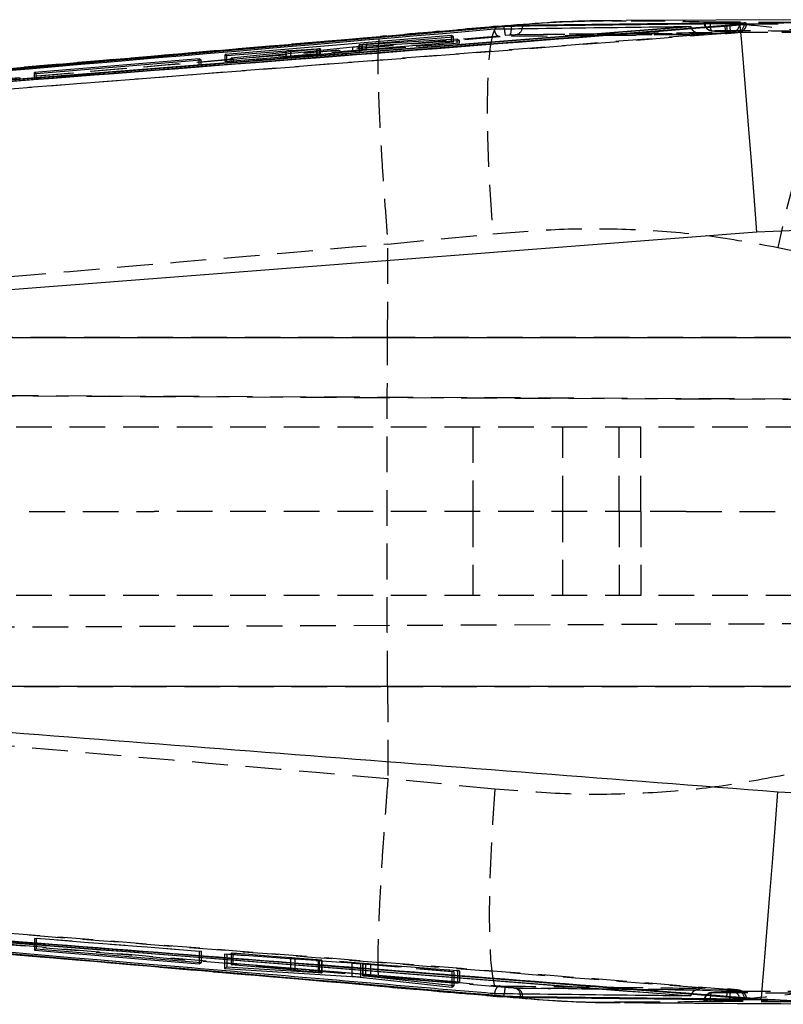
# Model space of a CAD drawing. Extents: x 6 to 410, y 86 to 287.
# Tile 7 of 13: x 198 to 225, y 104 to 139. Entities that reach past the tile are written whole.
import ezdxf

# ---------------------------------------------------------------- set-up
doc = ezdxf.new("R2010")
doc.units = 0
doc.linetypes.add('HIDDEN', pattern=[1.905, 1.27, -0.635])
doc.layers.get('0').update_dxf_attribs({"linetype": 'CONTINUOUS'})

msp = doc.modelspace()

# ---------------------------------------------------------------- linework, layer by layer
at = {"color": 7, "linetype": 'CONTINUOUS'}
for p, q in [((215.1458, 139.2113), (171.9074, 135.4526)), ((215.1458, 139.2024), (171.9074, 135.4512)), ((221.7875, 139.2155), (173.5163, 135.4298)), ((214.9508, 139.2125), (210.7548, 138.8482)), ((214.9182, 139.2204), (214.7729, 139.2077)), ((215.181, 139.2142), (214.9508, 139.2125)), ((215.181, 139.2142), (215.1458, 139.2113)), ((215.4069, 139.2141), (215.1458, 139.2024)), ((215.1458, 139.2113), (215.1458, 139.2024)), ((215.8069, 139.2259), (215.8069, 139.251)), ((228.0017, 139.4551), (219.494, 139.4245)), ((221.7875, 139.2155), (221.7886, 139.2064)), ((223.0065, 139.2571), (223.0697, 139.262)), ((223.0697, 139.262), (223.174, 139.2705)), ((223.5467, 139.2729), (223.174, 139.2705)), ((223.5467, 139.2729), (227.3913, 139.4532)), ((223.7448, 139.3383), (223.6915, 139.3386)), ((213.2795, 138.8914), (205.2185, 138.2127)), ((210.2494, 138.5903), (213.3454, 138.8492)), ((213.3454, 138.8492), (213.2795, 138.8914)), ((213.2795, 138.8437), (213.2795, 138.8914)), ((205.5171, 138.0465), (209.7654, 138.4858)), ((209.9858, 138.5596), (209.9858, 138.5051)), ((210.0778, 138.5115), (213.5549, 138.7187)), ((213.4797, 138.7649), (210.1139, 138.5623)), ((213.5549, 138.7187), (213.4797, 138.7649)), ((213.4797, 138.7143), (213.4797, 138.7649)), ((205.2185, 138.2127), (205.2843, 138.1751)), ((205.2843, 138.1751), (207.3969, 138.3518)), ((208.4963, 138.4061), (205.4389, 138.0889)), ((207.5613, 138.3638), (208.4868, 138.42)), ((208.4963, 138.3546), (208.4963, 138.4061)), ((208.6105, 138.3664), (208.6105, 138.4226)), ((204.3021, 138.0628), (198.4402, 137.5752)), ((198.5032, 137.5443), (204.3651, 138.0283)), ((204.3651, 138.0283), (204.3021, 138.0628)), ((204.3021, 138.0231), (204.3021, 138.0628)), ((205.4389, 138.0889), (205.5171, 138.0465)), ((198.4402, 137.5752), (198.5032, 137.5443)), ((224.141, 131.8899), (175.6865, 128.144)), ((227.5418, 132.0427), (224.141, 131.8899)), ((175.6865, 128.144), (227.5433, 128.144)), ((227.5433, 115.7238), (176.1665, 115.7238)), ((224.8885, 111.9734), (227.5417, 111.834)), ((198.5031, 106.3642), (198.4404, 106.3327)), ((198.4404, 106.3327), (204.3022, 105.8463)), ((204.3649, 105.8815), (198.5031, 106.3642)), ((204.3022, 105.8866), (204.3022, 105.8463)), ((204.3022, 105.8463), (204.3649, 105.8815)), ((205.4974, 105.8544), (205.4318, 105.8178)), ((213.5584, 105.1971), (205.4974, 105.8544)), ((205.2778, 105.7297), (205.1999, 105.684)), ((205.1999, 105.684), (209.7258, 105.4009)), ((208.5325, 105.5257), (205.2778, 105.7297)), ((205.4318, 105.8178), (207.5444, 105.6444)), ((207.7038, 105.6297), (208.5667, 105.5377)), ((208.5667, 105.6042), (208.5667, 105.5377)), ((208.6665, 105.5215), (208.6458, 105.5207)), ((208.669, 105.5228), (208.669, 105.5958)), ((210.0376, 105.3748), (213.2842, 105.0208)), ((210.1068, 105.4786), (210.1068, 105.4242)), ((210.1217, 105.4774), (210.1217, 105.4262)), ((213.359, 105.0699), (210.2132, 105.4087)), ((210.3968, 105.4102), (213.4928, 105.1558)), ((213.4928, 105.2025), (213.4928, 105.1558)), ((213.4928, 105.1558), (213.5584, 105.1971)), ((210.756, 105.0577), (215.0374, 104.6865)), ((213.2842, 105.0779), (213.2842, 105.0208)), ((213.2842, 105.0208), (213.359, 105.0699)), ((214.7615, 104.6993), (215.0029, 104.6781)), ((215.0374, 104.6865), (215.2929, 104.6836)), ((215.1458, 104.7046), (215.1458, 104.6956)), ((215.1458, 104.6956), (215.2929, 104.6836)), ((215.7346, 104.6823), (215.8069, 104.6812)), ((215.8069, 104.6554), (215.8069, 104.6812)), ((219.2751, 104.4917), (219.4239, 104.4927)), ((221.7886, 104.7128), (221.7875, 104.7034)), ((223.6915, 104.5739), (223.7648, 104.576)), ((223.6936, 104.5962), (224.2972, 104.5905)), ((227.2657, 104.4278), (224.2972, 104.5905))]:
    msp.add_line(p, q, dxfattribs=at)
at = {"color": 8, "linetype": 'CONTINUOUS'}
for p, q in [((214.9508, 139.2125), (214.9187, 139.2152)), ((210.1139, 138.5137), (210.1139, 138.5623)), ((208.5967, 138.365), (208.5967, 138.4188)), ((207.5444, 105.6875), (207.5444, 105.6444)), ((207.7038, 105.6745), (207.7038, 105.6297)), ((209.7258, 105.5097), (209.7258, 105.4009)), ((210.0376, 105.4842), (210.0376, 105.3748)), ((210.3968, 105.4549), (210.3968, 105.4102)), ((215.0039, 104.6836), (215.0374, 104.6865))]:
    msp.add_line(p, q, dxfattribs=at)
at = {"color": 7, "linetype": 'HIDDEN'}
for p, q in [((215.3339, 139.2345), (214.92, 139.2052)), ((222.253, 139.3739), (222.253, 139.361)), ((222.414, 139.361), (222.253, 139.361)), ((222.2876, 139.3756), (222.2876, 139.361)), ((222.4816, 139.3572), (222.414, 139.361)), ((223.6915, 139.3179), (223.6686, 139.3177)), ((223.7722, 139.3151), (223.7722, 139.3342)), ((171.9475, 135.1479), (215.1847, 138.8992)), ((223.0264, 138.965), (172.6671, 135.0469)), ((213.2795, 138.6611), (213.2795, 138.8437)), ((213.3454, 138.6503), (213.3454, 138.8492)), ((218.5887, 138.896), (215.0097, 138.8488)), ((215.1847, 138.8992), (215.3339, 138.9109)), ((218.5782, 138.8906), (222.293, 138.9365)), ((222.31, 138.9421), (218.5887, 138.896)), ((223.0892, 138.9699), (223.0264, 138.965)), ((223.0265, 138.9649), (223.0264, 138.965)), ((223.0893, 138.9698), (223.0892, 138.9699)), ((223.2378, 139.0155), (225.0232, 139.0088)), ((223.2547, 139.0146), (225.0467, 139.0086)), ((225.0232, 139.0088), (227.7619, 138.9983)), ((205.2185, 137.966), (213.2795, 138.6611)), ((209.7654, 138.3182), (209.7654, 138.4858)), ((209.9858, 138.5051), (209.9858, 138.3577)), ((209.9934, 138.3589), (209.9934, 138.5623)), ((213.5549, 138.6161), (210.0778, 138.3451)), ((210.0778, 138.3451), (210.0778, 138.5115)), ((210.1139, 138.3657), (213.4797, 138.6284)), ((210.1139, 138.3657), (210.1139, 138.5137)), ((213.3454, 138.6503), (210.2494, 138.3834)), ((210.2494, 138.3834), (210.2494, 138.5903)), ((213.2795, 138.6611), (213.3454, 138.6503)), ((213.4797, 138.6284), (213.4797, 138.7143)), ((213.4797, 138.6284), (213.5549, 138.6161)), ((213.5549, 138.6161), (213.5549, 138.7187)), ((205.2185, 137.966), (205.2185, 138.2127)), ((205.2843, 137.9552), (205.2843, 138.1751)), ((207.3969, 138.1374), (205.2843, 137.9552)), ((205.4389, 137.93), (208.4963, 138.2183)), ((209.7654, 138.3182), (205.5171, 137.9172)), ((207.3969, 138.1374), (207.3969, 138.3518)), ((207.5613, 138.1509), (207.5613, 138.3638)), ((208.4868, 138.2229), (207.5613, 138.1509)), ((208.4868, 138.2229), (208.4868, 138.42)), ((208.4963, 138.2183), (208.4963, 138.3546)), ((208.5967, 138.2285), (208.5967, 138.365)), ((208.6105, 138.2307), (208.6105, 138.3664)), ((204.3651, 137.8485), (198.5032, 137.343)), ((204.3021, 137.8588), (204.3021, 138.0231)), ((204.3651, 137.8485), (204.3651, 138.0283)), ((205.2843, 137.9552), (205.2185, 137.966)), ((205.4389, 137.93), (205.4389, 138.0889)), ((205.5171, 137.9172), (205.4389, 137.93)), ((205.5171, 137.9172), (205.5171, 138.0465)), ((198.4402, 137.3533), (198.4402, 137.5752)), ((198.5032, 137.343), (198.5032, 137.5443)), ((211.0138, 131.4666), (214.7415, 131.8343)), ((210.9986, 128.144), (211.0138, 131.4666)), ((211.0135, 131.4727), (211.0138, 131.4666)), ((224.8875, 131.348), (225.401, 131.2394)), ((210.9986, 128.144), (172.9138, 128.144)), ((225.323, 128.144), (210.9986, 128.144)), ((164.0937, 126.2118), (252.792, 125.8245)), ((240.4895, 125.8814), (164.094, 126.2153)), ((220.01, 124.9537), (164.0293, 124.9537)), ((214.0317, 124.9537), (214.0317, 121.9537)), ((217.2317, 121.9537), (217.2317, 124.9537)), ((219.2442, 121.9537), (219.2442, 124.9537)), ((220.01, 121.9537), (220.01, 124.9537)), ((227.6271, 124.9537), (220.01, 124.9537)), ((163.9654, 121.9537), (202.6987, 121.9537)), ((220.01, 121.9537), (202.6987, 121.9537)), ((214.0317, 121.9537), (214.0317, 118.9537)), ((217.2317, 118.9537), (217.2317, 121.9537)), ((219.2442, 121.9537), (219.2442, 118.9537)), ((221.6184, 121.9537), (220.01, 121.9537)), ((220.01, 121.9537), (220.01, 118.9537)), ((221.6184, 121.9537), (240.4895, 121.9537)), ((220.01, 118.9537), (164.0176, 118.9537)), ((227.6271, 118.9537), (220.01, 118.9537)), ((164.0771, 117.6955), (252.9792, 118.0837)), ((164.0773, 117.6921), (241.1126, 118.0288)), ((173.2957, 115.7238), (210.9986, 115.7238)), ((210.9986, 115.7238), (211.0136, 112.4392)), ((210.9986, 115.7238), (225.323, 115.7238)), ((211.0136, 112.4392), (211.0134, 112.4332)), ((214.8165, 112.0645), (211.0136, 112.4392)), ((198.4404, 106.7496), (198.5031, 106.7596)), ((204.3022, 106.29), (198.4404, 106.7496)), ((198.4404, 106.7496), (198.4404, 106.3327)), ((198.5031, 106.7596), (204.3649, 106.3)), ((198.5031, 106.7596), (198.5031, 106.3642)), ((204.3649, 106.3), (204.3022, 106.29)), ((204.3022, 106.29), (204.3022, 105.8866)), ((204.3649, 106.3), (204.3649, 105.8815)), ((205.1999, 106.1884), (205.2778, 106.2008)), ((205.2778, 106.2008), (208.5325, 105.969)), ((205.2778, 106.2008), (205.2778, 105.7297)), ((205.4318, 106.2252), (205.4974, 106.2357)), ((207.5444, 106.0596), (205.4318, 106.2252)), ((205.4318, 106.2252), (205.4318, 105.8178)), ((205.4974, 106.2357), (205.4974, 105.8544)), ((205.4974, 106.2357), (213.5584, 105.6037)), ((209.7258, 105.8664), (205.1999, 106.1884)), ((205.1999, 106.1884), (205.1999, 105.684)), ((207.5444, 106.0596), (207.5444, 105.6875)), ((208.5667, 105.9715), (207.7038, 106.0465)), ((207.7038, 106.0465), (207.7038, 105.6745)), ((208.5325, 105.969), (208.5325, 105.5257)), ((208.5667, 105.9715), (208.5667, 105.6042)), ((208.6458, 105.9616), (208.6682, 105.9609)), ((208.6458, 105.9616), (208.6458, 105.5207)), ((208.669, 105.5958), (208.669, 105.9613)), ((209.7258, 105.8664), (209.7258, 105.5097)), ((210.1068, 105.8554), (210.1068, 105.4786)), ((210.1217, 105.8553), (210.1217, 105.4774)), ((213.2842, 105.5601), (210.0376, 105.8419)), ((210.0376, 105.8419), (210.0376, 105.4842)), ((210.2132, 105.8447), (213.359, 105.572)), ((210.2132, 105.8447), (210.2132, 105.4087)), ((213.4928, 105.5933), (210.3968, 105.836)), ((210.3968, 105.836), (210.3968, 105.4549)), ((213.359, 105.572), (213.2842, 105.5601)), ((213.2842, 105.5601), (213.2842, 105.0779)), ((213.359, 105.572), (213.359, 105.0699)), ((213.5584, 105.6037), (213.4928, 105.5933)), ((213.4928, 105.5933), (213.4928, 105.2025)), ((213.5584, 105.6037), (213.5584, 105.1971)), ((215.5624, 104.9844), (215.5211, 104.9855)), ((223.4868, 104.9027), (223.4452, 104.9014)), ((215.0053, 104.6997), (215.4297, 104.6636)), ((222.253, 104.5248), (222.253, 104.5131)), ((222.3963, 104.5248), (222.253, 104.5248)), ((222.2876, 104.5248), (222.2876, 104.5111)), ((222.3963, 104.5248), (222.4816, 104.5294)), ((223.6802, 104.5981), (223.6915, 104.598)), ((223.6915, 104.598), (223.7641, 104.5993)), ((223.7722, 104.5797), (223.7722, 104.6015))]:
    msp.add_line(p, q, dxfattribs=at)
at = {"color": 7, "linetype": 'HIDDEN', "flags": 128}
for points in [[(214.9187, 139.2152), (214.8304, 139.1546), (214.7283, 138.9137), (214.6467, 138.4952), (214.5876, 137.9088), (214.5524, 137.1677), (214.5417, 136.289), (214.5559, 135.2925), (214.5946, 134.201), (214.6569, 133.0395), (214.7415, 131.8343)], [(222.4816, 139.3572), (222.4804, 139.298), (222.482, 139.2412), (222.4866, 139.189), (222.4939, 139.1434), (222.5037, 139.1062), (222.5155, 139.0787), (222.5289, 139.062), (222.5434, 139.0569)], [(223.1797, 139.3146), (223.1777, 139.2555), (223.1787, 139.1988), (223.1826, 139.1468), (223.1894, 139.1014), (223.1986, 139.0643), (223.2101, 139.037), (223.2233, 139.0206), (223.2378, 139.0155)], [(215.3339, 138.9109), (215.3516, 138.9198), (215.3678, 138.9392), (215.3819, 138.9683), (215.3934, 139.0061), (215.4019, 139.0513), (215.4071, 139.1022), (215.4085, 139.1324)], [(228.4442, 138.6326), (228.0786, 138.5186), (227.6933, 138.2377), (227.2965, 137.7958), (226.8965, 137.2023), (226.5018, 136.4697), (226.1209, 135.6137), (225.7617, 134.6522), (225.4318, 133.6058), (225.1384, 132.4966), (224.8875, 131.348)], [(214.8165, 112.0645), (214.7322, 110.8589), (214.6704, 109.6969), (214.6325, 108.605), (214.6193, 107.6083), (214.6312, 106.7294), (214.6678, 105.9883), (214.7284, 105.4021), (214.8116, 104.984), (214.9153, 104.7437), (215.0039, 104.6836)], [(222.5447, 104.8289), (222.5302, 104.8239), (222.5167, 104.8074), (222.5047, 104.7801), (222.4948, 104.743), (222.4873, 104.6974), (222.4825, 104.6453), (222.4806, 104.5886), (222.4816, 104.5294)], [(223.1797, 104.5693), (223.1779, 104.6284), (223.1792, 104.6851), (223.1833, 104.737), (223.1903, 104.7823), (223.1997, 104.8193), (223.2113, 104.8464), (223.2246, 104.8627), (223.2391, 104.8676)]]:
    msp.add_lwpolyline(points, dxfattribs=at)
at = {"color": 8, "linetype": 'CONTINUOUS', "flags": 128}
for points in [[(215.1525, 139.1286), (215.151, 139.1445), (215.1458, 139.2024)], [(215.4085, 139.1324), (215.4088, 139.1572), (215.4069, 139.2141)], [(215.7956, 139.1377), (215.8025, 139.1698), (215.8069, 139.2259)], [(215.1458, 104.7046), (215.151, 104.7626), (215.1527, 104.7804)], [(215.7346, 104.6823), (215.7313, 104.7383), (215.7249, 104.7733)], [(215.8069, 104.6812), (215.8025, 104.7372), (215.7948, 104.7725)]]:
    msp.add_lwpolyline(points, dxfattribs=at)
at = {"color": 7, "linetype": 'CONTINUOUS', "flags": 128}
for points in [[(224.141, 131.8899), (224.0403, 133.1735), (223.9432, 134.4056), (223.8522, 135.5543), (223.7695, 136.59), (223.6974, 137.4857), (223.6377, 138.2185), (223.592, 138.7692), (223.5613, 139.1237), (223.5467, 139.2729)], [(224.2972, 104.5905), (224.3119, 104.7407), (224.3424, 105.096), (224.3879, 105.6472), (224.4473, 106.3801), (224.519, 107.2758), (224.6013, 108.311), (224.6918, 109.4592), (224.7884, 110.6906), (224.8885, 111.9734)]]:
    msp.add_lwpolyline(points, dxfattribs=at)
at = {"color": 7, "linetype": 'HIDDEN'}
for centre, radius, start, end in [((222.5575, 139.361), 0.3045, 180, 266.99697), ((222.5781, 139.3456), 0.2908, 176.98142, 263.15647), ((215.9245, 138.6271), 7.11, 2.72319, 5.08355), ((216.001, 138.6402), 7.096, 2.66194, 5.02719), ((223.2415, 139.299), 0.2835, 269.24597, 359.73316), ((223.4008, 139.3025), 0.2911, 278.13051, 3.04742), ((216.7306, 139.233), 1.5815, 183.78534, 192.18493), ((215.5201, 139.2025), 0.283, 278.46593, 346.75392), ((223.2557, 139.3194), 0.3045, 266.18774, 269.81187), ((216.3383, 104.7298), 1.1867, 166.44914, 177.55561), ((215.473, 104.7353), 0.2548, 8.58984, 79.11969), ((215.5241, 104.7091), 0.278, 13.17452, 82.08821), ((222.5575, 104.5248), 0.3045, 92.78469, 180), ((222.5785, 104.5397), 0.2913, 96.66466, 182.92155), ((216.4173, 105.2541), 6.679, 354.88343, 357.39265), ((223.2557, 104.5637), 0.3045, 89.71543, 93.58462), ((223.2419, 104.5844), 0.2831, 359.99252, 90.56219), ((223.4002, 104.6132), 0.2917, 357.01975, 81.1242), ((223.4598, 104.5995), 0.3043, 359.95477, 84.90963)]:
    msp.add_arc(centre, radius, start, end, dxfattribs=at)
for centre, major_axis, ratio, start_param, end_param in [((207.41, 138.1352), (0.2752, 0.0236), 0.0118635, 0.9876179, 1.6176056), ((208.3305, 138.2068), (0.28, 0.024), 0.0118635, 5.3447605, 5.9669425), ((207.5312, 106.0575), (0.2752, -0.0214), 0.0112607, 0.89376, 1.5237478), ((208.3891, 105.9829), (0.28, -0.0218), 0.0112607, 5.2509026, 5.8730847)]:
    msp.add_ellipse(centre, major_axis=major_axis, ratio=ratio, start_param=start_param, end_param=end_param, dxfattribs=at)
at = {"color": 7, "linetype": 'CONTINUOUS'}
for points, knots in [([(172.6472, 135.3468), (172.8496, 135.3623), (173.8616, 135.4396), (178.112, 135.7647), (194.6971, 137.0399), (210.4708, 138.2753), (223.0065, 139.2571)], [0, 0, 0, 0, 0.0120563, 0.06028117, 0.25318075, 1, 1, 1, 1]), ([(221.7886, 139.2064), (221.7878, 139.2063), (213.7345, 138.5722), (197.6446, 137.3018), (181.5539, 136.052), (173.5163, 135.4277)], [0, 0, 0, 0, 0.0000505, 0.5005081, 1, 1, 1, 1]), ([(175.1053, 135.5323), (175.9264, 135.5949), (192.0746, 136.8267), (208.2211, 138.0817), (223.5467, 139.2729)], [0, 0, 0, 0, 0.0508466, 1, 1, 1, 1]), ([(214.8056, 139.1245), (214.855, 139.1252), (215.2804, 139.131), (217.2095, 139.1574), (219.4874, 139.1871), (221.3893, 139.2106), (221.7875, 139.2155)], [0, 0, 0, 0, 0.0212419, 0.1827758, 0.8289121, 1, 1, 1, 1]), ([(219.4938, 139.4022), (219.4377, 139.4027), (219.0804, 139.4057), (217.5756, 139.4349), (216.1111, 139.3108), (214.9508, 139.2125)], [0, 0, 0, 0, 0.037205, 0.2372153, 1, 1, 1, 1]), ([(215.8069, 139.251), (215.7631, 139.2499), (215.6754, 139.2477), (215.4693, 139.2361), (215.2958, 139.2237), (215.1988, 139.2157), (215.181, 139.2142)], [0, 0, 0, 0, 0.3099358, 0.6198603, 0.9302913, 1, 1, 1, 1]), ([(219.3248, 139.4161), (218.6224, 139.4089), (217.2934, 139.3952), (215.9617, 139.286), (215.3339, 139.2345)], [0, 0, 0, 0, 0.5285395, 1, 1, 1, 1]), ([(215.8069, 139.2259), (215.7632, 139.2252), (215.6756, 139.2239), (215.5199, 139.2187), (215.4263, 139.2149), (215.4069, 139.2141)], [0, 0, 0, 0, 0.4421882, 0.8840457, 1, 1, 1, 1]), ([(223.6915, 139.3386), (222.3774, 139.3251), (219.7491, 139.2982), (217.121, 139.2668), (215.8069, 139.251)], [0, 0, 0, 0, 0.5, 1, 1, 1, 1]), ([(223.174, 139.2705), (223.2063, 139.2732), (223.2758, 139.2791), (223.3407, 139.2849), (223.3754, 139.288)], [0, 0, 0, 0, 0.4646045, 1, 1, 1, 1]), ([(223.3754, 139.288), (223.3838, 139.2888), (223.4633, 139.296), (223.6002, 139.3092), (223.725, 139.3237), (223.7806, 139.3322), (223.7683, 139.334), (223.7665, 139.3342)], [0, 0, 0, 0, 0.0360579, 0.3404535, 0.6444788, 0.9476863, 1, 1, 1, 1]), ([(210.7548, 138.8482), (204.0563, 138.271), (191.3561, 137.1767), (178.6566, 136.0543), (172.6553, 135.524)], [0, 0, 0, 0, 0.5274349, 1, 1, 1, 1]), ([(172.906, 135.5207), (173.0237, 135.531), (173.9496, 135.6119), (178.1081, 135.9747), (191.9561, 137.1755), (204.9974, 138.2879), (214.8056, 139.1245)], [0, 0, 0, 0, 0.0084307, 0.0663001, 0.2977777, 1, 1, 1, 1]), ([(209.7654, 138.4858), (209.7924, 138.4885), (209.8464, 138.494), (209.9414, 138.502), (210.0207, 138.5079), (210.0628, 138.5106), (210.0778, 138.5115)], [0, 0, 0, 0, 0.2815226, 0.5630258, 0.8450477, 1, 1, 1, 1]), ([(210.1139, 138.5623), (210.0893, 138.561), (210.04, 138.5582), (209.9962, 138.5574), (209.9813, 138.5589), (209.9899, 138.5613), (209.9934, 138.5623)], [0, 0, 0, 0, 0.2728194, 0.5456847, 0.8174433, 1, 1, 1, 1]), ([(209.9934, 138.5623), (210.0035, 138.5641), (210.0238, 138.5677), (210.0893, 138.5754), (210.1673, 138.5832), (210.2238, 138.5881), (210.2494, 138.5903)], [0, 0, 0, 0, 0.2609684, 0.5218787, 0.7838939, 1, 1, 1, 1]), ([(207.3969, 138.3518), (207.4282, 138.3543), (207.4866, 138.359), (207.5377, 138.3623), (207.5613, 138.3638)], [0, 0, 0, 0, 0.536135, 1, 1, 1, 1]), ([(208.4868, 138.42), (208.5116, 138.4214), (208.5611, 138.4242), (208.5854, 138.4243), (208.5976, 138.4243)], [0, 0, 0, 0, 0.4999446, 1, 1, 1, 1]), ([(208.5967, 138.4188), (208.5842, 138.4168), (208.5612, 138.4132), (208.5167, 138.4083), (208.4963, 138.4061)], [0, 0, 0, 0, 0.54246652, 1, 1, 1, 1]), ([(208.6092, 138.4226), (208.6096, 138.4225), (208.614, 138.4219), (208.6049, 138.4203), (208.5967, 138.4188)], [0, 0, 0, 0, 0.1007729, 1, 1, 1, 1]), ([(176.1665, 115.7238), (180.9592, 115.3583), (197.2007, 114.1198), (213.4407, 112.8609), (224.8885, 111.9734)], [0, 0, 0, 0, 0.295086, 1, 1, 1, 1]), ([(171.9074, 108.4507), (179.1132, 107.8183), (193.5246, 106.5534), (207.9387, 105.3209), (215.1458, 104.7046)], [0, 0, 0, 0, 0.49999933, 1, 1, 1, 1]), ([(171.9074, 108.4493), (179.1131, 107.8152), (193.5245, 106.5469), (207.9387, 105.3127), (215.1458, 104.6956)], [0, 0, 0, 0, 0.4999992, 1, 1, 1, 1]), ([(223.0697, 104.6585), (222.8673, 104.6743), (221.8555, 104.7534), (217.6056, 105.0854), (201.0015, 106.381), (185.2052, 107.5931), (172.6473, 108.5567)], [0, 0, 0, 0, 0.0120416, 0.0602074, 0.2528705, 1, 1, 1, 1]), ([(214.8056, 104.7834), (214.7521, 104.7879), (213.8903, 104.8611), (209.7953, 105.2091), (195.8814, 106.393), (182.7773, 107.5271), (172.906, 108.3815)], [0, 0, 0, 0, 0.00383, 0.0617, 0.2931802, 1, 1, 1, 1]), ([(173.0383, 108.3438), (178.8077, 107.8345), (191.3799, 106.7247), (203.9529, 105.643), (210.756, 105.0577)], [0, 0, 0, 0, 0.4589035, 1, 1, 1, 1]), ([(173.5163, 108.476), (181.5539, 107.8538), (197.6446, 106.6083), (213.7346, 105.3454), (221.7878, 104.7128), (221.7886, 104.7128)], [0, 0, 0, 0, 0.4994939, 0.9999489, 1, 1, 1, 1]), ([(173.5163, 108.4739), (181.6103, 107.8458), (197.7014, 106.5972), (213.7911, 105.3322), (221.7875, 104.7034)], [0, 0, 0, 0, 0.5030115, 1, 1, 1, 1]), ([(224.2972, 104.5905), (212.8518, 105.4766), (196.6158, 106.7336), (180.3784, 107.9705), (175.5874, 108.3354)], [0, 0, 0, 0, 0.7049426, 1, 1, 1, 1]), ([(207.5444, 105.6444), (207.5755, 105.6418), (207.6335, 105.6369), (207.6815, 105.632), (207.7038, 105.6297)], [0, 0, 0, 0, 0.5371327, 1, 1, 1, 1]), ([(208.6458, 105.5207), (208.6306, 105.521), (208.6025, 105.5216), (208.5545, 105.5244), (208.5325, 105.5257)], [0, 0, 0, 0, 0.5402052, 1, 1, 1, 1]), ([(208.5667, 105.5377), (208.5889, 105.5352), (208.6332, 105.5302), (208.6663, 105.5249), (208.6655, 105.5234), (208.6652, 105.5228)], [0, 0, 0, 0, 0.3836401, 0.767356, 1, 1, 1, 1]), ([(209.7258, 105.4009), (209.7541, 105.399), (209.8108, 105.3953), (209.906, 105.3876), (209.9835, 105.3805), (210.0233, 105.3763), (210.0376, 105.3748)], [0, 0, 0, 0, 0.2803276, 0.5606214, 0.8422908, 1, 1, 1, 1]), ([(210.1102, 105.4242), (210.1092, 105.4246), (210.1059, 105.4259), (210.1154, 105.4261), (210.1217, 105.4262)], [0, 0, 0, 0, 0.3293131, 1, 1, 1, 1]), ([(210.2132, 105.4087), (210.1901, 105.4113), (210.1438, 105.4165), (210.124, 105.42), (210.114, 105.4218)], [0, 0, 0, 0, 0.4999448, 1, 1, 1, 1]), ([(210.1217, 105.4262), (210.1345, 105.4261), (210.1602, 105.4259), (210.2316, 105.4222), (210.3135, 105.4168), (210.3707, 105.4123), (210.3968, 105.4102)], [0, 0, 0, 0, 0.2598604, 0.5197049, 0.7802949, 1, 1, 1, 1]), ([(221.7875, 104.7034), (221.7848, 104.7035), (221.4063, 104.7076), (219.5232, 104.7276), (217.199, 104.7542), (215.2504, 104.778), (214.8056, 104.7834)], [0, 0, 0, 0, 0.001184, 0.1627187, 0.8088572, 1, 1, 1, 1]), ([(215.1458, 104.7046), (215.2258, 104.7009), (215.3859, 104.6934), (215.5927, 104.6858), (215.6909, 104.6833), (215.7346, 104.6823)], [0, 0, 0, 0, 0.356833, 0.7140261, 1, 1, 1, 1]), ([(215.2929, 104.6836), (215.3701, 104.678), (215.5245, 104.6667), (215.7017, 104.6577), (215.7754, 104.6561), (215.8069, 104.6554)], [0, 0, 0, 0, 0.3641245, 0.7282786, 1, 1, 1, 1]), ([(215.4297, 104.6636), (215.7957, 104.6309), (217.0638, 104.5175), (218.3493, 104.4586), (219.2617, 104.4719), (219.2757, 104.4721)], [0, 0, 0, 0, 0.285401, 0.9889795, 1, 1, 1, 1]), ([(215.8069, 104.6554), (217.121, 104.641), (219.7491, 104.6121), (222.3774, 104.5866), (223.6915, 104.5739)], [0, 0, 0, 0, 0.4999998, 1, 1, 1, 1]), ([(219.4241, 104.4704), (219.742, 104.4678), (222.787, 104.4429), (225.8537, 104.4238), (228.6003, 104.4067)], [0, 0, 0, 0, 0.1043994, 1, 1, 1, 1]), ([(223.3837, 104.6313), (223.309, 104.6382), (223.2073, 104.6476), (223.0986, 104.6562), (223.0697, 104.6585)], [0, 0, 0, 0, 0.7345654, 1, 1, 1, 1]), ([(223.6936, 104.5962), (223.6877, 104.597), (223.6443, 104.6033), (223.5481, 104.615), (223.4318, 104.6265), (223.3837, 104.6313)], [0, 0, 0, 0, 0.0838417, 0.6218186, 1, 1, 1, 1]), ([(223.7624, 104.5797), (223.7641, 104.5811), (223.7684, 104.5846), (223.7216, 104.5918), (223.6936, 104.5962)], [0, 0, 0, 0, 0.4022696, 1, 1, 1, 1])]:
    msp.add_open_spline(points, degree=3, knots=knots, dxfattribs=at)
at = {"color": 7, "linetype": 'HIDDEN'}
for points, knots in [([(214.7729, 139.2077), (213.9407, 139.1345), (212.5994, 139.0165), (211.2517, 138.9011), (210.7403, 138.8572)], [0, 0, 0, 0, 0.6205036, 1, 1, 1, 1]), ([(228.4442, 138.6326), (227.3632, 138.8099), (225.2012, 139.1643), (222.2597, 139.4056), (220.4011, 139.4021), (219.6653, 139.4007)], [0, 0, 0, 0, 0.3765975, 0.7532004, 1, 1, 1, 1]), ([(221.7886, 139.2064), (221.7931, 139.1871), (221.8034, 139.1433), (221.8522, 139.0761), (221.9522, 139), (222.1118, 138.9467), (222.2415, 138.9382), (222.3089, 138.942), (222.31, 138.9421)], [0, 0, 0, 0, 0.0842043, 0.1906947, 0.3587684, 0.6628331, 0.9946881, 1, 1, 1, 1]), ([(222.414, 139.361), (222.3855, 139.3627), (222.3285, 139.3662), (222.2709, 139.3707), (222.2594, 139.3726), (222.2537, 139.3736)], [0, 0, 0, 0, 0.3333991, 0.6668277, 1, 1, 1, 1]), ([(222.2558, 139.3739), (222.2565, 139.3745), (222.2578, 139.3754), (222.2786, 139.3755), (222.2876, 139.3756)], [0, 0, 0, 0, 0.5619417, 1, 1, 1, 1]), ([(222.2876, 139.3756), (223.0607, 139.3744), (224.6067, 139.3722), (227.6031, 139.3659), (229.8264, 139.3588), (231.2767, 139.3542)], [0, 0, 0, 0, 0.2579885, 0.515977, 1, 1, 1, 1]), ([(222.2876, 139.361), (223.8337, 139.3577), (226.83, 139.3512), (229.8264, 139.3399), (231.2767, 139.3344)], [0, 0, 0, 0, 0.5159769, 1, 1, 1, 1]), ([(223.1797, 139.3146), (222.9876, 139.3271), (222.7549, 139.3423), (222.5221, 139.3549), (222.4816, 139.3572)], [0, 0, 0, 0, 0.8259599, 1, 1, 1, 1]), ([(223.0893, 138.9699), (223.099, 138.9706), (223.1614, 138.9752), (223.2763, 138.9852), (223.4112, 138.9983), (223.4812, 139.007), (223.5286, 139.015), (223.5792, 139.0301), (223.6394, 139.0595), (223.7059, 139.1177), (223.7606, 139.2066), (223.768, 139.2776), (223.7718, 139.3135)], [0, 0, 0, 0, 0.0289559, 0.1861621, 0.3460636, 0.5164163, 0.5904696, 0.6329619, 0.699248, 0.7900993, 0.8939032, 1, 1, 1, 1]), ([(223.525, 139.2977), (223.5073, 139.2979), (223.4711, 139.2985), (223.3852, 139.3022), (223.2854, 139.3077), (223.2148, 139.3122), (223.1808, 139.3145), (223.1797, 139.3146)], [0, 0, 0, 0, 0.2376155, 0.4890799, 0.740569, 0.9920471, 1, 1, 1, 1]), ([(223.3754, 139.288), (223.4225, 139.2905), (223.5389, 139.2967), (223.6808, 139.3054), (223.7696, 139.3128), (223.7831, 139.3176), (223.7224, 139.3178), (223.6915, 139.3179)], [0, 0, 0, 0, 0.1444008, 0.3567346, 0.5687875, 0.7803657, 1, 1, 1, 1]), ([(232.5145, 139.2524), (232.4222, 139.253), (231.954, 139.2558), (229.9827, 139.2674), (227.0784, 139.2828), (224.5501, 139.2934), (223.525, 139.2977)], [0, 0, 0, 0, 0.0307995, 0.1562197, 0.6579006, 1, 1, 1, 1]), ([(215.0097, 138.8488), (207.9529, 138.2469), (193.9214, 137.0499), (179.892, 135.8284), (172.9183, 135.2213)], [0, 0, 0, 0, 0.5029265, 1, 1, 1, 1]), ([(173.5428, 135.1241), (181.5804, 135.7486), (197.8369, 137.0117), (214.0919, 138.2938), (222.31, 138.9421)], [0, 0, 0, 0, 0.4944269, 1, 1, 1, 1]), ([(210.7417, 138.8504), (200.2168, 137.949), (188.9643, 136.9853), (177.7154, 135.9772), (176.9879, 135.912)], [0, 0, 0, 0, 0.9353286, 1, 1, 1, 1]), ([(210.7548, 138.8482), (210.7515, 138.8514), (210.7468, 138.856), (210.7431, 138.8488), (210.742, 138.8467)], [0, 0, 0, 0, 0.7032833, 1, 1, 1, 1]), ([(215.0097, 138.8488), (215.0091, 138.8487), (215.0051, 138.8482), (214.9802, 138.8462), (214.937, 138.8572), (214.8843, 138.9025), (214.8441, 138.9669), (214.8164, 139.0427), (214.809, 139.0984), (214.8056, 139.1245)], [0, 0, 0, 0, 0.007096, 0.0471033, 0.287226, 0.4949052, 0.6762691, 0.8485492, 1, 1, 1, 1]), ([(223.0264, 138.965), (222.0732, 138.9588), (219.5122, 138.9421), (216.9454, 138.9229), (215.3339, 138.9109)], [0, 0, 0, 0, 0.3721709, 1, 1, 1, 1]), ([(215.3339, 138.9109), (215.3449, 138.9117), (215.3982, 138.9154), (215.4869, 138.9206), (215.5368, 138.922), (215.5618, 138.9226)], [0, 0, 0, 0, 0.1158388, 0.5576072, 1, 1, 1, 1]), ([(215.5618, 138.9226), (216.8751, 138.939), (219.5018, 138.9718), (222.1285, 139.0001), (223.4419, 139.0143)], [0, 0, 0, 0, 0.4999998, 1, 1, 1, 1]), ([(231.5275, 139.0307), (230.0189, 139.0363), (227.4705, 139.0456), (224.4758, 139.0532), (222.9898, 139.056), (222.5434, 139.0569)], [0, 0, 0, 0, 0.503778, 0.8509299, 1, 1, 1, 1]), ([(222.5434, 139.0569), (222.642, 139.0515), (222.8736, 139.0391), (223.105, 139.0241), (223.2378, 139.0155)], [0, 0, 0, 0, 0.4260051, 1, 1, 1, 1]), ([(223.0265, 138.9649), (223.0411, 138.966), (223.0621, 138.9677), (223.083, 138.9693), (223.0893, 138.9697)], [0, 0, 0, 0, 0.700061, 1, 1, 1, 1]), ([(223.4419, 139.0143), (223.4596, 139.0141), (223.4943, 139.0139), (223.4869, 139.0092), (223.437, 139.0018), (223.3461, 138.9921), (223.2257, 138.9809), (223.1347, 138.9736), (223.0892, 138.9699)], [0, 0, 0, 0, 0.171944, 0.3374488, 0.5031161, 0.6688194, 0.8343678, 1, 1, 1, 1]), ([(210.7006, 138.7804), (210.6875, 138.6974), (210.6613, 138.5315), (210.6495, 138.0044), (210.6589, 137.2842), (210.6905, 136.3781), (210.7435, 135.3107), (210.8161, 134.1161), (210.9058, 132.8258), (210.9776, 131.9237), (211.0135, 131.4727)], [0, 0, 0, 0, 0.1250011, 0.2500022, 0.3750023, 0.5000023, 0.6250017, 0.7500011, 0.8750006, 1, 1, 1, 1]), ([(208.5967, 138.2285), (208.6035, 138.2295), (208.6171, 138.2314), (208.5974, 138.2308), (208.5533, 138.228), (208.5079, 138.2245), (208.4868, 138.2229)], [0, 0, 0, 0, 0.2587094, 0.5174162, 0.7763522, 1, 1, 1, 1]), ([(210.0778, 138.3451), (210.0498, 138.3429), (209.9938, 138.3384), (209.8983, 138.3303), (209.8201, 138.3234), (209.7796, 138.3196), (209.7654, 138.3182)], [0, 0, 0, 0, 0.2819088, 0.5638044, 0.8461395, 1, 1, 1, 1]), ([(209.9891, 138.3577), (209.9882, 138.3576), (209.9841, 138.3567), (210.0087, 138.358), (210.0544, 138.3611), (210.0966, 138.3643), (210.1139, 138.3657)], [0, 0, 0, 0, 0.1007612, 0.4343184, 0.7684393, 1, 1, 1, 1]), ([(210.2494, 138.3834), (210.2182, 138.3806), (210.1557, 138.3752), (210.0752, 138.3676), (210.0183, 138.3619), (210.001, 138.3598), (209.9934, 138.3589)], [0, 0, 0, 0, 0.2640331, 0.5281148, 0.7911259, 1, 1, 1, 1]), ([(214.7415, 131.8343), (215.588, 131.9023), (217.2809, 132.0381), (219.8345, 132.0106), (222.3863, 131.8117), (224.0538, 131.5026), (224.8875, 131.348)], [0, 0, 0, 0, 0.2460102, 0.4920003, 0.7460037, 1, 1, 1, 1]), ([(172.9138, 128.144), (178.9082, 128.6745), (191.6069, 129.7981), (204.308, 130.8941), (211.0135, 131.4727)], [0, 0, 0, 0, 0.4720472, 1, 1, 1, 1]), ([(210.9986, 115.7238), (210.9915, 117.7938), (210.9773, 121.9339), (210.9915, 126.074), (210.9986, 128.144)], [0, 0, 0, 0, 0.5, 1, 1, 1, 1]), ([(211.0134, 112.4332), (204.2034, 113.0199), (191.6297, 114.1032), (179.0584, 115.2144), (173.2957, 115.7238)], [0, 0, 0, 0, 0.5416066, 1, 1, 1, 1]), ([(225.1107, 112.5612), (224.2928, 112.4077), (222.657, 112.1008), (220.0987, 111.8903), (217.4798, 111.8524), (215.7043, 111.9938), (214.8165, 112.0645)], [0, 0, 0, 0, 0.2458322, 0.4916718, 0.7458236, 1, 1, 1, 1]), ([(211.0134, 112.4332), (210.9775, 111.9821), (210.9058, 111.08), (210.8163, 109.7897), (210.7439, 108.5951), (210.691, 107.5276), (210.6596, 106.6216), (210.6502, 105.9013), (210.6622, 105.3742), (210.6884, 105.2083), (210.7015, 105.1254)], [0, 0, 0, 0, 0.1249994, 0.2499989, 0.3749983, 0.4999977, 0.6249978, 0.7499977, 0.8749989, 1, 1, 1, 1]), ([(215.1846, 105.0078), (207.9777, 105.6241), (193.564, 106.8567), (179.1531, 108.1216), (171.9477, 108.754)], [0, 0, 0, 0, 0.50000733, 1, 1, 1, 1]), ([(172.6672, 108.8567), (181.0714, 108.2116), (197.8797, 106.9214), (214.6862, 105.6073), (223.0894, 104.9503)], [0, 0, 0, 0, 0.5000017, 1, 1, 1, 1]), ([(172.9183, 108.6809), (179.892, 108.0745), (193.9213, 106.8544), (207.9528, 105.6597), (215.0097, 105.0589)], [0, 0, 0, 0, 0.4970736, 1, 1, 1, 1]), ([(222.3099, 104.9773), (214.0918, 105.6226), (197.8368, 106.8991), (181.5804, 108.1574), (173.5427, 108.7796)], [0, 0, 0, 0, 0.50557107, 1, 1, 1, 1]), ([(174.4407, 108.2241), (180.5386, 107.6833), (192.6379, 106.6103), (204.7401, 105.5735), (210.743, 105.0593)], [0, 0, 0, 0, 0.5039876, 1, 1, 1, 1]), ([(208.6663, 105.9613), (208.6655, 105.9616), (208.6637, 105.9624), (208.6273, 105.9661), (208.5859, 105.9698), (208.5667, 105.9715)], [0, 0, 0, 0, 0.2942383, 0.6732943, 1, 1, 1, 1]), ([(210.0376, 105.8419), (210.0111, 105.8442), (209.9581, 105.8487), (209.8634, 105.8562), (209.7836, 105.8623), (209.7408, 105.8654), (209.7258, 105.8664)], [0, 0, 0, 0, 0.28213807, 0.56424833, 0.84650401, 1, 1, 1, 1]), ([(210.1217, 105.8553), (210.1145, 105.8555), (210.1002, 105.8559), (210.1184, 105.8535), (210.1584, 105.8495), (210.1973, 105.8461), (210.2132, 105.8447)], [0, 0, 0, 0, 0.2706714, 0.5413202, 0.8126533, 1, 1, 1, 1]), ([(210.3968, 105.836), (210.3653, 105.8384), (210.3024, 105.8433), (210.2173, 105.8494), (210.154, 105.8536), (210.1316, 105.8548), (210.1217, 105.8553)], [0, 0, 0, 0, 0.2637296, 0.5274963, 0.7901076, 1, 1, 1, 1]), ([(219.4239, 104.4927), (220.2405, 104.4889), (222.2225, 104.4796), (225.3278, 104.7241), (227.5684, 105.0946), (228.6887, 105.2798)], [0, 0, 0, 0, 0.259436, 0.6297215, 1, 1, 1, 1]), ([(210.7414, 105.0485), (211.541, 104.98), (212.8846, 104.8647), (214.2206, 104.747), (214.7615, 104.6993)], [0, 0, 0, 0, 0.595144, 1, 1, 1, 1]), ([(210.743, 105.0594), (210.7442, 105.0571), (210.7479, 105.0497), (210.7527, 105.0544), (210.756, 105.0577)], [0, 0, 0, 0, 0.3110066, 1, 1, 1, 1]), ([(215.0097, 105.0589), (215.009, 105.0589), (215.0049, 105.0595), (214.9801, 105.0615), (214.9368, 105.0504), (214.8842, 105.0052), (214.844, 104.9407), (214.8164, 104.865), (214.809, 104.8094), (214.8056, 104.7834)], [0, 0, 0, 0, 0.007096, 0.0478008, 0.2878376, 0.4954333, 0.6767359, 0.8489869, 1, 1, 1, 1]), ([(215.0097, 105.0589), (216.2027, 105.0448), (218.636, 105.016), (221.0695, 104.9903), (222.3099, 104.9773)], [0, 0, 0, 0, 0.4902754, 1, 1, 1, 1]), ([(215.5211, 104.9855), (215.4961, 104.9866), (215.44, 104.989), (215.3218, 104.9967), (215.2303, 105.0041), (215.1846, 105.0078)], [0, 0, 0, 0, 0.28572, 0.6428849, 1, 1, 1, 1]), ([(215.5211, 104.9855), (217.649, 104.9622), (220.3042, 104.9333), (222.9595, 104.9077), (223.4868, 104.9027)], [0, 0, 0, 0, 0.8013985, 1, 1, 1, 1]), ([(223.4452, 104.9014), (222.1313, 104.9144), (219.5036, 104.9403), (216.8761, 104.9697), (215.5624, 104.9844)], [0, 0, 0, 0, 0.5000004, 1, 1, 1, 1]), ([(222.3099, 104.9773), (222.3088, 104.9773), (222.2417, 104.9811), (222.1122, 104.9726), (221.9527, 104.9194), (221.8524, 104.8432), (221.8035, 104.7759), (221.7932, 104.7321), (221.7886, 104.7128)], [0, 0, 0, 0, 0.0053133, 0.3355814, 0.6405057, 0.8090104, 0.9156956, 1, 1, 1, 1]), ([(223.2391, 104.8676), (223.106, 104.8595), (222.8745, 104.8455), (222.643, 104.8339), (222.5447, 104.8289)], [0, 0, 0, 0, 0.575507, 1, 1, 1, 1]), ([(222.5447, 104.8289), (222.6386, 104.8284), (223.1083, 104.8258), (225.081, 104.8151), (227.5229, 104.8027), (230.049, 104.7908), (231.072, 104.7861), (231.5319, 104.7841)], [0, 0, 0, 0, 0.0313582, 0.1567905, 0.6585206, 0.8464608, 1, 1, 1, 1]), ([(223.0894, 104.9503), (223.1385, 104.9462), (223.2334, 104.9385), (223.3555, 104.9262), (223.4433, 104.9156), (223.4941, 104.907), (223.4892, 104.9041), (223.4868, 104.9027)], [0, 0, 0, 0, 0.212406, 0.4100467, 0.6070128, 0.8035036, 1, 1, 1, 1]), ([(223.7706, 104.6002), (223.7711, 104.6034), (223.7776, 104.6416), (223.7558, 104.7094), (223.7141, 104.7865), (223.6622, 104.8387), (223.6116, 104.8718), (223.5682, 104.8902), (223.536, 104.8997), (223.5062, 104.9063), (223.4569, 104.9145), (223.3632, 104.9259), (223.2228, 104.9397), (223.1294, 104.9471), (223.0895, 104.9502)], [0, 0, 0, 0, 0.009469, 0.1151879, 0.1998164, 0.2714212, 0.3321624, 0.3814788, 0.4194268, 0.4605905, 0.5384953, 0.7240936, 0.8819661, 1, 1, 1, 1]), ([(232.2272, 104.8274), (232.1333, 104.8278), (231.6635, 104.8297), (229.6908, 104.8377), (227.248, 104.8484), (224.7217, 104.8602), (223.6985, 104.8653), (223.2391, 104.8676)], [0, 0, 0, 0, 0.0313555, 0.1567765, 0.6584604, 0.8466717, 1, 1, 1, 1]), ([(232.2469, 104.8282), (231.6672, 104.8305), (228.6706, 104.8423), (225.6741, 104.857), (223.2573, 104.8689)], [0, 0, 0, 0, 0.1934494, 1, 1, 1, 1]), ([(222.2876, 104.5111), (222.2732, 104.5113), (222.2526, 104.5115), (222.2562, 104.5128), (222.2573, 104.5131)], [0, 0, 0, 0, 0.7007187, 1, 1, 1, 1]), ([(222.2587, 104.5145), (222.2686, 104.5157), (222.2884, 104.5179), (222.344, 104.5217), (222.3841, 104.5241), (222.3963, 104.5248)], [0, 0, 0, 0, 0.410926, 0.8222386, 1, 1, 1, 1]), ([(231.2767, 104.48), (229.7784, 104.4869), (228.2686, 104.4938), (225.2728, 104.5087), (223.7745, 104.5168), (222.2876, 104.5248)], [0, 0, 0, 0, 0.5000001, 0.5038301, 1, 1, 1, 1]), ([(231.2767, 104.4644), (229.7785, 104.4715), (226.7821, 104.4858), (223.7858, 104.5027), (222.2876, 104.5111)], [0, 0, 0, 0, 0.5000001, 1, 1, 1, 1]), ([(222.4816, 104.5294), (222.6763, 104.5397), (222.9091, 104.5521), (223.1417, 104.5669), (223.1797, 104.5693)], [0, 0, 0, 0, 0.8366462, 1, 1, 1, 1]), ([(223.7641, 104.5993), (223.7684, 104.6007), (223.777, 104.6036), (223.6878, 104.6122), (223.5503, 104.6218), (223.4328, 104.6285), (223.3837, 104.6313)], [0, 0, 0, 0, 0.2689981, 0.5377675, 0.8069892, 1, 1, 1, 1]), ([(223.5251, 104.5844), (223.6187, 104.5839), (224.0882, 104.5817), (226.061, 104.5727), (228.964, 104.5602), (231.4911, 104.5505), (232.5149, 104.5465)], [0, 0, 0, 0, 0.0312554, 0.1566757, 0.6583565, 1, 1, 1, 1])]:
    msp.add_open_spline(points, degree=3, knots=knots, dxfattribs=at)
at = {"color": 8, "linetype": 'CONTINUOUS'}
for points, knots in [([(223.6686, 139.3177), (222.3621, 139.3036), (219.7415, 139.2752), (217.121, 139.2424), (215.8069, 139.2259)], [0, 0, 0, 0, 0.4985457, 1, 1, 1, 1]), ([(215.0374, 104.6865), (216.1832, 104.5898), (217.6016, 104.4701), (219.0053, 104.4882), (219.2751, 104.4917)], [0, 0, 0, 0, 0.8078044, 1, 1, 1, 1]), ([(215.8069, 104.6812), (217.121, 104.6665), (219.7454, 104.637), (222.3699, 104.6111), (223.6802, 104.5981)], [0, 0, 0, 0, 0.500714, 1, 1, 1, 1])]:
    msp.add_open_spline(points, degree=3, knots=knots, dxfattribs=at)

doc.saveas('drawing.dxf')
